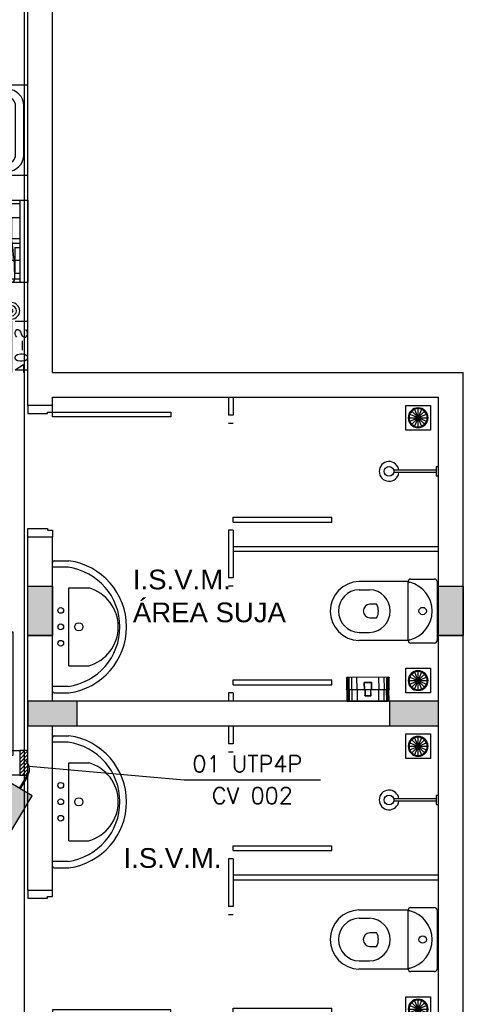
# Model space of a CAD drawing. Extents: x -13.5 to 60.2, y -0.1 to 41.9.
# Tile 39 of 57: x 25.1 to 27.8, y 14.9 to 20.9. Entities that reach past the tile are written whole.
import ezdxf

# ---------------------------------------------------------------- set-up
doc = ezdxf.new("R2010")
doc.units = 0
doc.header["$MEASUREMENT"] = 0
for name, color, linetype in [('ELETROCALHA', 150, 'Continuous'), ('LINHA', 40, 'Continuous'), ('PAREDES', 8, 'Continuous'), ('TEXTO', 4, 'Continuous'), ('TUB_ELETRICA', 5, 'Continuous'), ('TXT-AMB', 4, 'Continuous')]:
    doc.layers.add(name, color=color, linetype=linetype)
doc.styles.add('20--4-0', font='romans.shx', dxfattribs={"height": 0.08})
doc.styles.add('ROMANS', font='romans')
doc.styles.add('Texto Ambiente 1-50', font='arial.ttf', dxfattribs={"height": 0.12})
pattern_1 = [(201.1065, (896.4457, 105.466), (0.604734, -1.566672), [1.221334, -0.458]), (291.1065, (896.4457, 105.466), (1.566672, 0.604734), [1.221334, -0.458])]

# ---------------------------------------------------------------- blocks, each defined once
blk = doc.blocks.new('PORTA 70')
at = {"layer": 'PAREDES'}
for p, q in [((-95.2983, 46.0042), (-95.2983, 45.2842)), ((-95.2683, 46.0042), (-95.2983, 46.0042)), ((-95.2683, 45.2842), (-95.2683, 46.0042)), ((-95.9883, 45.2842), (-96.0283, 45.2842)), ((-95.9883, 45.2542), (-95.9883, 45.2842)), ((-95.2983, 45.2842), (-95.2683, 45.2842)), ((-95.2683, 45.2842), (-95.2283, 45.2842)), ((-95.2683, 45.2542), (-95.2683, 45.2842)), ((-95.9783, 45.2542), (-95.9883, 45.2542)), ((-95.9783, 45.1342), (-95.9783, 45.2542)), ((-95.2783, 45.1342), (-95.2783, 45.2542)), ((-95.2783, 45.2542), (-95.2683, 45.2542)), ((-96.0283, 45.1342), (-95.9783, 45.1342)), ((-95.2283, 45.1342), (-95.2783, 45.1342))]:
    blk.add_line(p, q, dxfattribs=at)
blk = doc.blocks.new('PORTA BOX')
at = {"layer": 'PAREDES'}
for p, q in [((-120.5369, 27.9594), (-120.5669, 27.9594)), ((-120.5369, 27.3894), (-119.9369, 27.3894)), ((-120.5369, 27.3594), (-120.5369, 27.3894)), ((-120.5369, 27.3594), (-119.9369, 27.3594)), ((-119.9369, 27.3594), (-119.9369, 27.3894))]:
    blk.add_line(p, q, dxfattribs=at)
blk = doc.blocks.new('LS-05 06')
for p, q in [((-156.7056, 51.0834), (-156.7056, 50.5834)), ((-156.7056, 51.0834), (-156.2056, 51.0834)), ((-156.5497, 51.0834), (-156.3816, 51.0834)), ((-156.2556, 51.0834), (-156.2556, 50.5834)), ((-156.2056, 51.0834), (-156.2056, 50.5834)), ((-156.6556, 51.0334), (-156.3556, 51.0334)), ((-156.6556, 51.0334), (-156.6556, 50.6334)), ((-156.3556, 51.0634), (-156.3556, 50.9769)), ((-156.3556, 51.0634), (-156.2556, 51.0634)), ((-156.3556, 50.9769), (-156.2556, 50.9769)), ((-156.3056, 50.9769), (-156.3056, 50.8484)), ((-156.2556, 50.8484), (-156.4248, 50.8484)), ((-156.6456, 50.795), (-156.6756, 50.795)), ((-156.6756, 50.795), (-156.6756, 50.6383)), ((-156.6456, 50.795), (-156.6456, 50.6383)), ((-156.4626, 50.8019), (-156.36, 50.8019)), ((-156.4626, 50.6365), (-156.4626, 50.8019)), ((-156.2556, 50.8184), (-156.4248, 50.8184)), ((-156.36, 50.8019), (-156.36, 50.6365)), ((-156.3056, 50.8184), (-156.3056, 50.7169)), ((-156.2856, 50.795), (-156.2556, 50.795)), ((-156.2856, 50.795), (-156.2856, 50.6383)), ((-156.2556, 50.795), (-156.2556, 50.6383)), ((-156.3281, 50.7169), (-156.2556, 50.7169)), ((-156.3281, 50.6034), (-156.3281, 50.7169)), ((-156.6456, 50.6383), (-156.6756, 50.6383)), ((-156.6556, 50.6334), (-156.3281, 50.6334)), ((-156.36, 50.6365), (-156.4626, 50.6365)), ((-156.3281, 50.6034), (-156.2556, 50.6034)), ((-156.2856, 50.6383), (-156.2556, 50.6383)), ((-156.7056, 50.5834), (-156.2056, 50.5834)), ((-156.6258, 50.5834), (-156.3055, 50.5834)), ((-156.6233, 50.5834), (-156.6233, 50.5234)), ((-156.6033, 50.5834), (-156.6033, 50.5234)), ((-156.328, 50.5834), (-156.328, 50.5234)), ((-156.308, 50.5834), (-156.308, 50.5234)), ((-156.5833, 50.5034), (-156.348, 50.5034)), ((-156.5833, 50.4834), (-156.348, 50.4834))]:
    blk.add_line(p, q)
blk.add_circle((-156.4806, 50.8334), 0.0256)
for centre, radius, start, end in [((-156.5497, 51.0634), 0.02, 90, 173.72534), ((-156.3816, 51.0634), 0.02, 6.27466, 90), ((-155.225, 50.6065), 1.4208, 161.14773, 180.12626), ((-157.7063, 50.6065), 1.4208, 359.87374, 18.85227), ((-156.4248, 50.8334), 0.015, 90, 270), ((-156.6258, 50.6034), 0.02, 180.11034, 270), ((-156.3055, 50.6034), 0.02, 270, 359.88966), ((-156.5833, 50.5234), 0.04, 180, 270), ((-156.5833, 50.5234), 0.02, 180, 270), ((-156.348, 50.5234), 0.02, 270, 360), ((-156.348, 50.5234), 0.04, 270, 360)]:
    blk.add_arc(centre, radius, start, end)
at = {"style": '20--4-0', "text_generation_flag": 6}
for s, p in [('LS-06', (-156.8736, 50.6337)), ('LS-05', (-156.7492, 50.6257))]:
    blk.add_text(s, height=0.075, rotation=270, dxfattribs=at).set_placement(p)
blk = doc.blocks.new('LS-15')
for p, q in [((-155.8807, 49.2289), (-156.3107, 49.2289)), ((-155.8807, 48.6789), (-155.8807, 49.2289)), ((-156.3607, 49.1789), (-156.3607, 48.7289)), ((-156.3357, 49.1789), (-156.3357, 48.7289)), ((-156.0057, 49.2039), (-156.3107, 49.2039)), ((-156.0057, 49.1539), (-156.0807, 49.1539)), ((-156.3007, 48.8059), (-156.3007, 49.1019)), ((-156.2807, 48.8059), (-156.2807, 49.1019)), ((-156.2607, 48.8059), (-156.2607, 49.1019)), ((-156.2407, 48.8059), (-156.2407, 49.1019)), ((-156.2207, 48.8059), (-156.2207, 49.1019)), ((-156.2007, 48.8059), (-156.2007, 49.1019)), ((-156.1807, 48.8059), (-156.1807, 49.1019)), ((-155.9557, 48.8039), (-155.9557, 49.1039)), ((-155.9057, 48.8039), (-155.9057, 49.1039)), ((-156.0057, 48.7539), (-156.0807, 48.7539)), ((-156.0057, 48.7039), (-156.3107, 48.7039)), ((-155.8807, 48.6789), (-156.3107, 48.6789))]:
    blk.add_line(p, q)
blk.add_circle((-156.0307, 48.9539), 0.0293)
for centre, radius, start, end in [((-156.3107, 49.1789), 0.05, 90, 180), ((-156.3107, 49.1789), 0.025, 90, 180), ((-156.0807, 49.1289), 0.025, 90, 180), ((-156.0057, 49.1039), 0.1, 0, 90), ((-156.0057, 49.1039), 0.05, 0, 90), ((-157.6217, 48.9539), 1.5261, 353.41514, 6.58486), ((-156.0057, 48.8039), 0.05, 270, 0), ((-156.0057, 48.8039), 0.1, 270, 0), ((-156.0807, 48.7789), 0.025, 180, 270), ((-156.3107, 48.7289), 0.05, 180, 270), ((-156.3107, 48.7289), 0.025, 180, 270)]:
    blk.add_arc(centre, radius, start, end)
at = {"style": '20--4-0'}
blk.add_text('LS-15', height=0.075, rotation=90, dxfattribs=at).set_placement((-156.3804, 48.8297))
blk = doc.blocks.new('LS-04')
for p, q in [((-158.557, 59.8355), (-158.5605, 59.8319)), ((-158.5397, 59.8111), (-158.5605, 59.8319)), ((-158.5347, 59.8133), (-158.557, 59.8355)), ((-158.7957, 59.8153), (-158.7944, 59.8172)), ((-158.7957, 59.8153), (-158.7759, 59.8056)), ((-158.7944, 59.8172), (-158.7746, 59.8075)), ((-158.7863, 59.8132), (-158.7826, 59.819)), ((-158.7784, 59.8163), (-158.7826, 59.819)), ((-158.7818, 59.811), (-158.7784, 59.8163)), ((-158.7746, 59.8075), (-158.7759, 59.8056))]:
    blk.add_line(p, q)
blk.add_lwpolyline([(-158.8149, 59.7337), (-158.5099, 59.7337, 0.414214), (-158.5049, 59.7387), (-158.5049, 60.0387, 0.414214), (-158.5099, 60.0437), (-158.8149, 60.0437, 0.414214), (-158.8199, 60.0387), (-158.8199, 59.7387, 0.414214)], format="xyb", close=True)
for points in [[(-158.7512, 59.9446), (-158.7533, 59.9483), (-158.7634, 59.9425), (-158.7613, 59.9388)], [(-158.7531, 59.9586), (-158.751, 59.9622), (-158.761, 59.968), (-158.7631, 59.9644)], [(-158.742, 59.9671), (-158.7377, 59.9671), (-158.7377, 59.9787), (-158.742, 59.9787)], [(-158.7271, 59.9478), (-158.7292, 59.9442), (-158.7192, 59.9384), (-158.7171, 59.9421)], [(-158.729, 59.9618), (-158.7269, 59.9581), (-158.7168, 59.9639), (-158.7189, 59.9676)], [(-158.7382, 59.9393), (-158.7425, 59.9393), (-158.7425, 59.9277), (-158.7382, 59.9277)]]:
    blk.add_lwpolyline(points, close=True)
for centre, radius in [((-158.4421, 60.0437), 0.05), ((-158.4421, 60.0437), 0.03), ((-158.4421, 60.0437), 0.01), ((-158.7401, 59.9532), 0.0119), ((-158.7401, 59.9532), 0.00362), ((-158.7887, 59.8063), 0.00507), ((-158.5347, 59.8066), 0.00676)]:
    blk.add_circle(centre, radius)
blk.add_spline([(-158.7793, 59.9959), (-158.6928, 60.0011), (-158.6634, 59.9991), (-158.5782, 59.9879), (-158.562, 59.9605), (-158.528, 59.9267), (-158.5267, 59.8957), (-158.5292, 59.8463), (-158.549, 59.8091), (-158.5924, 59.7871), (-158.6157, 59.783), (-158.6421, 59.7851), (-158.6898, 59.7861), (-158.7364, 59.8216), (-158.7679, 59.8449), (-158.7902, 59.8966), (-158.7922, 59.9321), (-158.7912, 59.9636), (-158.7801, 59.993), (-158.779, 59.996)], degree=3)
at = {"style": '20--4-0'}
blk.add_text('LS-04', height=0.075, rotation=180, dxfattribs=at).set_placement((-158.4925, 60.1413))
blk = doc.blocks.new('VASO SANITARIO')
for p, q in [((-134.2937, 41.2557), (-134.5937, 41.2557)), ((-134.2937, 40.8957), (-134.2937, 41.2557)), ((-134.2787, 41.2707), (-134.1337, 41.2707)), ((-134.1187, 41.2557), (-134.1187, 40.8957)), ((-134.5933, 41.2057), (-134.5287, 41.2057)), ((-134.4893, 41.1176), (-134.5286, 41.1176)), ((-134.5286, 41.0337), (-134.4893, 41.0337)), ((-134.5933, 40.9457), (-134.5287, 40.9457)), ((-134.2937, 40.8957), (-134.5937, 40.8957)), ((-134.1337, 40.8807), (-134.2787, 40.8807))]:
    blk.add_line(p, q)
blk.add_circle((-134.2062, 41.0757), 0.0225)
for centre, radius, start, end in [((-134.5886, 41.0757), 0.1801, 91.61386, 268.38614), ((-134.2787, 41.2557), 0.015, 90, 180), ((-134.2809, 41.2689), 0.0184, 225.73779, 261.13211), ((-134.3296, 41.0757), 0.1809, 284.70476, 75.29524), ((-134.1337, 41.2557), 0.015, 0, 90), ((-134.5882, 41.0757), 0.1301, 92.24661, 267.75339), ((-134.5338, 41.0757), 0.1301, 272.24661, 87.75339), ((-134.5239, 41.0733), 0.0446, 96.01597, 176.88089), ((-134.524, 41.0781), 0.0446, 182.24135, 264.02487), ((-134.4893, 41.1126), 0.005, 30.60813, 90), ((-134.5629, 41.0757), 0.0874, 333.1163, 26.8837), ((-134.4893, 41.0387), 0.005, 270, 329.39187), ((-134.2809, 40.8825), 0.0184, 98.86789, 134.26221), ((-134.2787, 40.8957), 0.015, 180, 270), ((-134.1337, 40.8957), 0.015, 270, 0)]:
    blk.add_arc(centre, radius, start, end)
blk = doc.blocks.new('CHUVEIR.')
for p, q in [((-134.1241, 41.9327), (-134.3823, 41.9327)), ((-134.1241, 41.9186), (-134.3823, 41.9186)), ((-134.1087, 41.9527), (-134.1241, 41.9527)), ((-134.1241, 41.9527), (-134.1241, 41.8987)), ((-134.1241, 41.8987), (-134.1087, 41.8987))]:
    blk.add_line(p, q)
blk.add_circle((-134.4107, 41.9257), 0.0293)
blk.add_arc((-134.4107, 41.9257), 0.06, 6.73565, 353.26435)
blk = doc.blocks.new('423ms')
for p, q in [((244.954, -73.2313), (244.954, -73.3213)), ((244.964, -73.2213), (245.749, -73.2213)), ((244.9937, -73.3157), (244.9937, -73.2213)), ((245.7194, -73.3157), (245.7194, -73.2213)), ((245.759, -73.2313), (245.759, -73.3213)), ((245.119, -73.3213), (245.594, -73.3213)), ((245.119, -73.3213), (245.119, -73.4413)), ((245.594, -73.3213), (245.594, -73.4413))]:
    blk.add_line(p, q)
for centre, radius in [((245.2565, -73.2713), 0.0175), ((245.3565, -73.2713), 0.0175), ((245.4565, -73.2713), 0.0175), ((245.3565, -73.3813), 0.025)]:
    blk.add_circle(centre, radius)
for centre, radius, start, end in [((244.964, -73.2313), 0.01, 90, 180), ((245.749, -73.2313), 0.01, 0, 90), ((245.3565, -73.2648), 0.4064, 187.98183, 352.01817), ((245.3565, -73.2648), 0.3664, 187.98183, 352.01817), ((245.3565, -73.3746), 0.2467, 195.68341, 344.31659)]:
    blk.add_arc(centre, radius, start, end)
blk = doc.blocks.new('Papeleira WC')
at = {"color": 0}
for p, q in [((-0.13, 0.0751), (-0.13, 0.143)), ((-0.128, 0.0751), (-0.128, 0.1458)), ((-0.127, 0.146), (0.127, 0.146)), ((-0.124, 0.0751), (-0.124, 0.146)), ((-0.116, 0.0751), (-0.116, 0.146)), ((-0.1, 0.0751), (-0.1, 0.146)), ((-0.068, 0.0751), (-0.068, 0.146)), ((0.068, 0.146), (0.068, 0.0751)), ((0.1, 0.146), (0.1, 0.0751)), ((0.116, 0.146), (0.116, 0.0751)), ((0.124, 0.146), (0.124, 0.0751)), ((0.128, 0.1458), (0.128, 0.0751)), ((0.13, 0.143), (0.13, 0.0751)), ((0.1296, 0.073), (-0.1296, 0.073)), ((0.1284, 0.071), (-0.1284, 0.071)), ((-0.128, 0.0751), (-0.126, 0.0691)), ((-0.128, 0.005), (-0.128, 0.0691)), ((-0.126, 0.001), (-0.126, 0.0691)), ((-0.122, 0.0691), (-0.124, 0.0751)), ((-0.122, 0.0001), (-0.122, 0.0691)), ((-0.116, 0.0751), (-0.114, 0.0691)), ((-0.114, 0), (-0.114, 0.0691)), ((-0.098, 0.0691), (-0.1, 0.0751)), ((-0.098, 0), (-0.098, 0.0691)), ((-0.066, 0.0691), (-0.068, 0.0751)), ((-0.066, 0), (-0.066, 0.0691)), ((-0.0237, 0.073), (-0.0237, 0.113)), ((-0.0187, 0.071), (-0.0237, 0.073)), ((-0.0217, 0.115), (0.0217, 0.115)), ((-0.0217, 0.073), (-0.0217, 0.111)), ((-0.0167, 0.071), (-0.0217, 0.073)), ((-0.0197, 0.113), (0.0197, 0.113)), ((-0.0187, 0.0361), (-0.0187, 0.071)), ((-0.0167, 0.0381), (-0.0167, 0.071)), ((0.0217, 0.073), (0.0167, 0.071)), ((0.0167, 0.071), (0.0167, 0.0381)), ((0.0237, 0.073), (0.0187, 0.071)), ((0.0187, 0.071), (0.0187, 0.0361)), ((0.0217, 0.111), (0.0217, 0.073)), ((0.0237, 0.113), (0.0237, 0.073)), ((0.066, 0.0691), (0.068, 0.0751)), ((0.066, 0.0691), (0.066, 0)), ((0.098, 0.0691), (0.1, 0.0751)), ((0.098, 0.0691), (0.098, 0)), ((0.114, 0.0691), (0.116, 0.0751)), ((0.114, 0.0691), (0.114, 0)), ((0.124, 0.0751), (0.122, 0.0691)), ((0.122, 0.0691), (0.122, 0.0001)), ((0.126, 0.0691), (0.128, 0.0751)), ((0.126, 0.0691), (0.126, 0.001)), ((0.128, 0.0691), (0.128, 0.005)), ((0.123, 0), (-0.123, 0)), ((0.0167, 0.0341), (-0.0167, 0.0341)), ((0.0147, 0.0361), (-0.0147, 0.0361))]:
    blk.add_line(p, q, dxfattribs=at)
for centre, radius, start, end in [((-0.127, 0.143), 0.003, 90.00009, 180.00009), ((0.127, 0.143), 0.003, 0.00009, 90.00009), ((-0.125, 0.0751), 0.005, 180.00009, 216.86997), ((-0.133, 0.0691), 0.005, 0.00009, 36.86997), ((-0.0217, 0.113), 0.002, 90.00009, 180.00009), ((-0.0197, 0.111), 0.002, 90.00009, 180.00009), ((0.0197, 0.111), 0.002, 0.00009, 90.00009), ((0.0217, 0.113), 0.002, 0.00009, 90.00009), ((0.133, 0.0691), 0.005, 143.13021, 180.00009), ((0.125, 0.0751), 0.005, 323.13021, 0.00009), ((-0.123, 0.005), 0.005, 180.00009, 270.00009), ((-0.0167, 0.0361), 0.002, 180.00009, 270.00009), ((-0.0147, 0.0381), 0.002, 180.00009, 270.00009), ((0.0147, 0.0381), 0.002, 270.00009, 0.00009), ((0.0167, 0.0361), 0.002, 270.00009, 0.00009), ((0.123, 0.005), 0.005, 270.00009, 0.00009)]:
    blk.add_arc(centre, radius, start, end, dxfattribs=at)
blk = doc.blocks.new('VBMKVB')
for p, q in [((-146.0605, -56.769), (-145.9822, -56.6906)), ((-145.9822, -56.769), (-146.0605, -56.6906)), ((-146.0426, -56.781), (-146.0002, -56.6786)), ((-146.0002, -56.781), (-146.0426, -56.6786)), ((-146.0214, -56.6744), (-146.0214, -56.7852)), ((-146.0768, -56.7298), (-145.966, -56.7298)), ((-146.0726, -56.7086), (-145.9702, -56.751)), ((-146.0726, -56.751), (-145.9702, -56.7086))]:
    blk.add_line(p, q)
blk.add_lwpolyline([(-146.0964, -56.8048), (-145.9464, -56.8048), (-145.9464, -56.6548), (-146.0964, -56.6548)], close=True)
for radius in [0.0604, 0.0554]:
    blk.add_circle((-146.0214, -56.7298), radius)
blk = doc.blocks.new('cameraextestac.ag')
h = blk.add_hatch(color=1)
h.dxf.hatch_style = 1
h.paths.add_polyline_path([(726.9947, -60.4906), (726.9091, -60.269), (726.4147, -60.4598), (726.5003, -60.6814)])
h.paths.add_polyline_path([(726.4257, -60.6473), (726.4774, -60.6274), (726.4351, -60.5178), (726.3834, -60.5377)], flags=16)
h.paths.add_polyline_path([(726.4791, -60.6267), (726.4368, -60.5171), (726.2829, -60.5765), (726.3252, -60.6861)])
h = blk.add_hatch()
h.set_pattern_fill('ANGLE', color=256, scale=0.24042, angle=-158.89346)
h.set_pattern_definition(pattern_1)
h.paths.add_polyline_path([(726.4147, -60.4598), (726.5003, -60.6814), (726.9947, -60.4906), (726.9091, -60.269)])
h = blk.add_hatch()
h.set_pattern_fill('ANGLE', color=256, scale=0.24042, angle=-158.89346)
h.set_pattern_definition(pattern_1)
h.paths.add_polyline_path([(726.9947, -60.4906), (726.9091, -60.269), (726.4147, -60.4598), (726.5003, -60.6814)])
h = blk.add_hatch(color=1)
h.dxf.hatch_style = 1
h.paths.add_polyline_path([(726.9947, -60.4906), (726.9091, -60.269), (726.4147, -60.4598), (726.5003, -60.6814)])
h = blk.add_hatch(color=7)
h.dxf.hatch_style = 1
h.paths.add_polyline_path([(726.4863, -60.6504), (726.4774, -60.6274), (726.4257, -60.6473), (726.4346, -60.6704)])
h.paths.add_polyline_path([(726.4351, -60.5178), (726.4265, -60.4956), (726.3749, -60.5156), (726.3834, -60.5377)])
h.paths.add_polyline_path([(726.4257, -60.6473), (726.4774, -60.6274), (726.4351, -60.5178), (726.3834, -60.5377)])
h = blk.add_hatch(color=7)
h.dxf.hatch_style = 1
h.paths.add_polyline_path([(726.4257, -60.6473), (726.4346, -60.6704), (726.4863, -60.6504), (726.4774, -60.6274)])
at = {"color": 1, "lineweight": 25}
for p, q in [((726.2854, -60.583), (725.3241, -60.5909)), ((726.3252, -60.6861), (725.6079, -61.3261))]:
    blk.add_line(p, q, dxfattribs=at)
at = {"color": 1}
for points in [[(726.9947, -60.4906), (726.5003, -60.6814), (726.4147, -60.4598), (726.9091, -60.269)], [(726.4791, -60.6267), (726.3252, -60.6861), (726.2829, -60.5765), (726.4368, -60.5171)]]:
    blk.add_lwpolyline(points, close=True, dxfattribs=at)
at = {"color": 1, "const_width": 0.0201}
blk.add_lwpolyline([(726.9519, -60.3798), (727.0739, -60.3327)], dxfattribs=at)
blk.add_lwpolyline([(726.4863, -60.6504), (726.4346, -60.6704), (726.3749, -60.5156), (726.4265, -60.4956)], close=True)

msp = doc.modelspace()

# ---------------------------------------------------------------- hatches: boundary and pattern name
at = {"layer": 'PAREDES', "lineweight": -3}
for points in [[(25.3422, 17.4661), (25.1922, 17.4661), (25.1922, 17.1661), (25.3422, 17.1661)], [(27.8422, 17.4661), (27.6922, 17.4661), (27.6922, 17.1661), (27.8422, 17.1661)]]:
    msp.add_hatch(color=256, dxfattribs=at).paths.add_polyline_path(points)
h = msp.add_hatch(color=256, dxfattribs=at)
h.dxf.hatch_style = 1
h.paths.add_polyline_path([(25.1922, 16.7661), (25.1922, 16.6161), (25.4922, 16.6161), (25.4922, 16.7661)])
h = msp.add_hatch(color=256, dxfattribs=at)
h.dxf.hatch_style = 1
h.paths.add_polyline_path([(27.3922, 16.7661), (27.3922, 16.6161), (27.6922, 16.6161), (27.6922, 16.7661)])
h = msp.add_hatch(dxfattribs=at)
h.set_pattern_fill('LINE', color=256, scale=0.005, angle=45)
h.set_pattern_definition([(45, (120.65453, -35.372684), (-0.0112253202, 0.0112253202), [])])
h.paths.add_polyline_path([(25.1922, 16.4661), (25.1422, 16.4661), (25.1422, 16.3161), (25.1922, 16.3161)])

# ---------------------------------------------------------------- linework, layer by layer
at = {"layer": 'ELETROCALHA'}
msp.add_line((25.1685, 31.6161), (25.1685, 12.7661), dxfattribs=at)
at = {"layer": 'LINHA'}
msp.add_line((25.2001, 16.37), (26.1442, 16.287), dxfattribs=at)
at = {"layer": 'PAREDES', "lineweight": -3}
for p, q in [((25.1922, 18.8661), (25.1922, 29.2161)), ((25.3422, 18.7661), (25.3422, 21.6161)), ((25.1922, 18.5661), (25.1922, 18.8661)), ((25.3422, 18.7661), (27.8422, 18.7661)), ((27.8422, 12.7661), (27.8422, 18.7661)), ((25.3422, 18.6161), (26.2922, 18.6161)), ((25.3422, 18.5661), (25.3422, 18.6161)), ((26.2922, 18.6161), (27.6922, 18.6161)), ((26.4122, 18.6161), (26.4122, 18.5061)), ((26.4422, 18.6161), (26.4422, 18.5061)), ((27.6922, 17.5661), (27.6922, 18.6161)), ((25.3422, 18.5661), (25.1922, 18.5661)), ((26.4422, 18.5061), (26.4122, 18.5061)), ((26.4422, 17.8061), (26.4122, 17.8061)), ((26.4122, 17.8061), (26.4122, 17.5161)), ((26.4422, 17.8061), (26.4422, 17.5161)), ((25.1922, 15.6161), (25.1922, 17.7661)), ((25.1922, 17.7661), (25.3422, 17.7661)), ((25.3422, 16.7661), (25.3422, 17.7661)), ((27.6922, 17.7061), (26.4422, 17.7061)), ((27.6922, 17.6761), (26.4422, 17.6761)), ((27.6922, 16.6661), (27.6922, 17.5661)), ((26.4422, 17.5161), (26.4122, 17.5161)), ((25.1922, 17.4661), (25.3422, 17.4661)), ((27.6922, 17.4661), (27.8422, 17.4661)), ((25.1922, 17.1661), (25.3422, 17.1661)), ((27.6922, 17.1661), (27.8422, 17.1661)), ((26.4122, 16.8161), (26.4122, 16.7661)), ((26.4422, 16.8161), (26.4122, 16.8161)), ((26.4422, 16.8161), (26.4422, 16.7661)), ((27.6922, 16.7661), (25.3422, 16.7661)), ((27.6922, 16.6161), (27.6922, 16.7661)), ((27.6922, 15.6161), (27.6922, 16.6661)), ((25.3422, 15.6161), (25.3422, 16.6161)), ((25.3422, 16.6161), (27.6922, 16.6161)), ((26.4122, 16.6161), (26.4122, 16.5061)), ((26.4422, 16.6161), (26.4422, 16.5061)), ((26.4422, 16.5061), (26.4122, 16.5061)), ((25.1922, 16.4661), (25.1422, 16.4661)), ((25.1422, 16.4661), (25.1422, 16.3161)), ((25.1922, 16.3161), (25.1922, 16.4661)), ((25.1422, 16.3161), (25.1922, 16.3161)), ((26.4422, 15.8061), (26.4122, 15.8061)), ((26.4122, 15.8061), (26.4122, 15.5161)), ((26.4422, 15.8061), (26.4422, 15.5161)), ((27.6922, 15.7061), (26.4422, 15.7061)), ((27.6922, 15.6761), (26.4422, 15.6761)), ((25.1922, 15.6161), (25.3422, 15.6161)), ((27.6922, 12.7661), (27.6922, 15.6161)), ((26.4422, 15.5161), (26.4122, 15.5161))]:
    msp.add_line(p, q, dxfattribs=at)
for points in [[(25.1922, 17.4661), (25.3422, 17.4661), (25.3422, 17.1661), (25.1922, 17.1661)], [(27.6922, 17.4661), (27.8422, 17.4661), (27.8422, 17.1661), (27.6922, 17.1661)], [(25.1922, 16.7661), (25.1922, 16.6161), (25.4922, 16.6161), (25.4922, 16.7661), (25.1922, 16.7661)], [(27.3922, 16.7661), (27.3922, 16.6161), (27.6922, 16.6161), (27.6922, 16.7661), (27.3922, 16.7661)]]:
    msp.add_lwpolyline(points, close=True, dxfattribs=at)
at = {"layer": 'TEXTO', "color": 40}
msp.add_line((26.1442, 16.287), (26.9727, 16.287), dxfattribs=at)
at = {"layer": 'TUB_ELETRICA'}
msp.add_arc((25.1368, 16.3518), 0.0659, 327.15775, 61.26262, dxfattribs=at)

# ---------------------------------------------------------------- block references
at = {"layer": 'LINHA', "xscale": -0.7333333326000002, "yscale": 0.7333333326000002, "zscale": 0.7333333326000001, "rotation": 260.1242214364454}
msp.add_blockref('cameraextestac.ag', (-22.6679, -516.559), dxfattribs=at)
at = {"layer": 'PAREDES', "lineweight": -3}
for name, p in [('LS-15', (181.0729, -28.7128)), ('LS-05 06', (181.3978, -31.2673)), ('PORTA BOX', (146.9791, -9.5033)), ('CHUVEIR.', (161.8009, -23.7612)), ('VASO SANITARIO', (161.8009, -23.7612)), ('PORTA BOX', (146.9791, -10.4933)), ('PORTA 70', (120.3704, -28.8181)), ('PORTA BOX', (146.9791, -11.5033)), ('CHUVEIR.', (161.8009, -25.7612)), ('PORTA BOX', (146.9791, -12.4933)), ('VASO SANITARIO', (161.8009, -25.7612))]:
    msp.add_blockref(name, p, dxfattribs=at)
at = {"layer": 'PAREDES', "lineweight": -3, "xscale": -1}
for name, p, rotation in [('LS-04', (-34.9515, 177.5843), 270), ('PORTA 70', (-19.942, 113.7944), 270), ('VBMKVB', (173.5885, -38.2387), 180), ('VBMKVB', (173.5885, -39.8387), 180), ('Papeleira WC', (27.2622, 16.7642), 0.4604208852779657), ('VBMKVB', (173.5885, -40.2387), 180), ('VBMKVB', (173.5885, -41.8387), 180)]:
    msp.add_blockref(name, p, dxfattribs=dict(at, rotation=rotation))
at = {"layer": 'PAREDES', "lineweight": -3}
for name, p, rotation in [('423ms', (-47.8791, -228.1382), 90), ('423ms', (-47.8791, -229.2032), 90), ('PORTA 70', (-19.942, -80.4122), 270)]:
    msp.add_blockref(name, p, dxfattribs=dict(at, rotation=rotation))

# ---------------------------------------------------------------- texts
at = {"layer": 'TEXTO', "color": 2, "style": 'ROMANS'}
for s, p in [('01 UTP4P', (26.1933, 16.3345)), ('CV 002', (26.3119, 16.1409))]:
    msp.add_text(s, height=0.1, dxfattribs=at).set_placement(p)
at = {"layer": 'TXT-AMB', "lineweight": -3, "char_height": 0.12, "width": 2.887209, "attachment_point": 1, "style": 'Texto Ambiente 1-50'}
for s, insert in [('I.S.V.M.\\PÁREA SUJA', (25.8312, 17.5663)), ('I.S.V.M.', (25.7742, 15.8712))]:
    msp.add_mtext(s, dxfattribs=dict(at, insert=insert))

doc.saveas('drawing.dxf')
